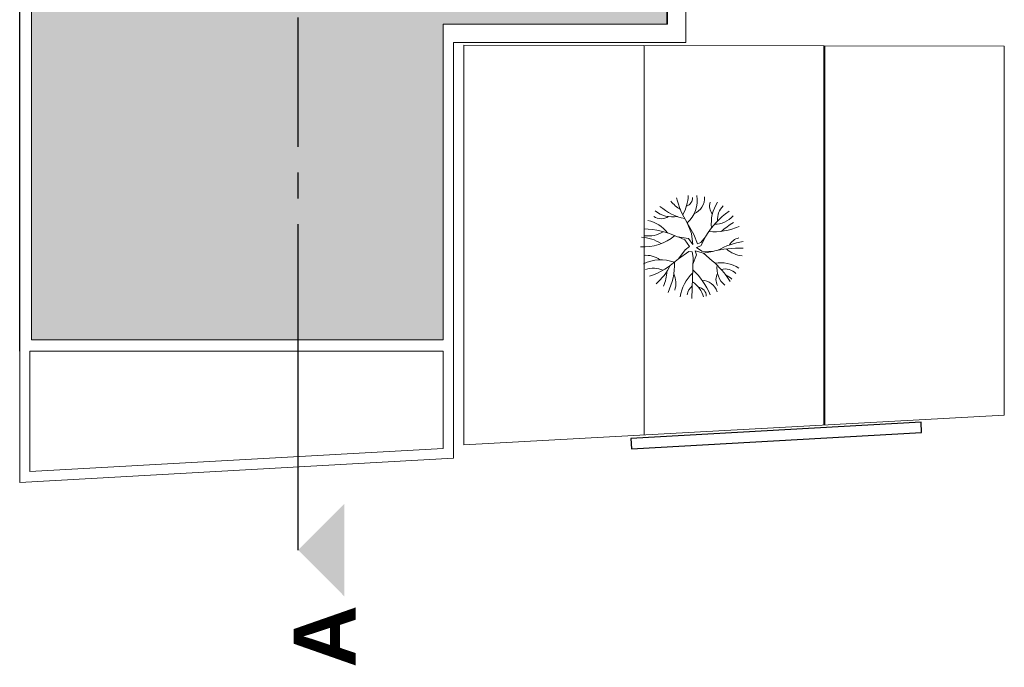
# Model space of a CAD drawing. Extents: x -155768 to 32626, y 53734 to 472609.
# Tile 22 of 33: x 14741 to 16650, y 142062 to 143317. Entities that reach past the tile are written whole.
import ezdxf

# ---------------------------------------------------------------- set-up
doc = ezdxf.new("R2010")
doc.units = 0
doc.header["$MEASUREMENT"] = 0
doc.linetypes.add('AXES', pattern=[4, 2.5, -0.5, 0.5, -0.5])
doc.linetypes.add('AXESx2', pattern=[4, 2.5, -0.5, 0.5, -0.5])
doc.layers.add('Aucune', color=7, linetype='Continuous', lineweight=5)
doc.styles.add('STYLE_GENERE_6', font='arialbd.ttf')

msp = doc.modelspace()

# ---------------------------------------------------------------- hatches: boundary and pattern name
h = msp.add_hatch(color=9)
h.dxf.hatch_style = 1
h.paths.add_polyline_path([(14764.118, 144348.684), (14764.118, 142696.556), (15561.901, 142696.556), (15561.901, 143308.304), (15995.394, 143308.304), (15995.394, 144364.792), (15591.863, 144364.792), (14785.634, 144364.786)])
h.paths.add_polyline_path([(14764.118, 144487.786), (14764.118, 144438.12), (14788.84, 144369.786), (14919.66, 144369.786), (14919.66, 144487.786)])
h.paths.add_polyline_path([(14764.118, 144407.823), (14764.118, 144355.017), (14778.974, 144366.147)])
h.paths.add_polyline_path([(14924.66, 144487.786), (14924.66, 144369.786), (15052.66, 144369.786), (15052.66, 144487.786)])
h.paths.add_polyline_path([(15057.66, 144487.786), (15057.66, 144369.786), (15185.66, 144369.786), (15185.66, 144487.786)])
h.paths.add_polyline_path([(15190.66, 144487.786), (15190.66, 144369.786), (15318.66, 144369.786), (15318.66, 144487.786)])
h.paths.add_polyline_path([(15323.66, 144487.786), (15323.66, 144369.786), (15451.66, 144369.786), (15451.66, 144487.786)])
h.paths.add_polyline_path([(15456.66, 144487.786), (15456.66, 144369.786), (15584.66, 144369.786), (15584.66, 144487.786)])
h.paths.add_polyline_path([(15597.324, 144487.792), (15597.324, 144369.792), (15724.837, 144369.794), (15724.837, 144487.792)])
h.paths.add_polyline_path([(15730.322, 144487.792), (15730.322, 144369.794), (15857.837, 144369.796), (15857.837, 144487.792)])
h.paths.add_polyline_path([(15863.322, 144487.792), (15863.322, 144369.796), (15990.837, 144369.798), (15990.837, 144487.792)])

# ---------------------------------------------------------------- linework, layer by layer
at = {"linetype": 'AXES', "ltscale": 100}
msp.add_line((15280.782, 142670.778), (15280.782, 145752.914), dxfattribs=at)
at = {"color": 253, "linetype": 'Continuous', "lineweight": 20}
for p, q in [((15995.394, 143308.304), (15995.394, 144492.792)), ((16032.265, 143272.49), (16032.265, 144491.881)), ((14764.118, 144407.823), (14764.118, 142696.556)), ((15996.887, 143308.304), (15996.887, 144364.792)), ((15561.901, 142696.556), (15561.901, 143308.304)), ((15561.901, 143308.304), (15995.394, 143308.304)), ((15561.901, 142696.556), (15561.901, 143308.304)), ((15561.901, 143308.304), (15996.887, 143308.304)), ((15581.795, 142467.366), (15581.795, 143272.49)), ((15581.795, 143272.49), (16032.265, 143272.49)), ((15601.802, 143267.695), (16649.915, 143265.405)), ((15601.989, 142493.139), (15601.802, 143267.695)), ((15951.991, 142512.472), (15951.802, 143266.534)), ((16299.795, 143266.534), (16299.795, 142531.147)), ((16301.91, 143266.165), (16301.915, 142531.801)), ((16649.915, 143265.405), (16649.915, 142551.006)), ((16035.216, 142923.145), (16048.037, 142900.856)), ((16043.233, 142902.5), (16035.216, 142923.145)), ((16045.937, 142881.157), (16043.233, 142902.5)), ((16048.037, 142900.856), (16054.785, 142882.709)), ((16037.433, 142892.753), (16016.601, 142896.508)), ((16030.786, 142890.546), (16017.68, 142896.314)), ((16039.856, 142877.682), (16030.786, 142890.546)), ((16037.433, 142892.753), (16045.937, 142881.157)), ((16054.785, 142882.709), (16061.334, 142885.47)), ((16070.78, 142896.23), (16061.334, 142885.47)), ((16061.437, 142878.467), (16071.291, 142897.2)), ((16031.169, 142870.732), (16017.984, 142853.581)), ((16038.118, 142868.126), (16017.984, 142853.581)), ((16031.169, 142870.732), (16039.856, 142877.682)), ((16045.068, 142867.257), (16038.118, 142868.126)), ((16046.806, 142855.964), (16045.068, 142867.257)), ((16046.377, 142842.976), (16052.887, 142861.176)), ((16052.887, 142861.176), (16050.353, 142869.253)), ((16066.787, 142864.651), (16050.353, 142869.253)), ((16061.437, 142878.467), (16053.432, 142875.752)), ((16053.432, 142875.752), (16063.693, 142868.534)), ((16063.693, 142868.534), (16084.115, 142868.028)), ((16066.787, 142864.651), (16084.115, 142868.028)), ((16083.466, 142850.007), (16066.787, 142864.651)), ((16044.2, 142777.065), (16046.806, 142855.964)), ((14764.118, 142696.556), (15561.901, 142696.556)), ((14764.118, 142696.556), (15561.901, 142696.556)), ((14741.226, 142420.579), (14741.041, 142674.617)), ((14741.041, 142674.617), (14741.245, 142674.617)), ((14761.012, 142441.664), (14761.012, 142674.617)), ((14761.012, 142674.617), (15561.795, 142674.617)), ((15561.795, 142485.907), (15561.795, 142674.617)), ((16649.915, 142551.006), (15601.989, 142493.139)), ((14761.012, 142441.498), (15561.795, 142485.907)), ((15581.795, 142467.366), (14741.226, 142420.35))]:
    msp.add_line(p, q, dxfattribs=at)
at = {"color": 253, "linetype": 'Continuous'}
for p, q in [((14741.041, 142674.617), (14741.041, 144472.563)), ((16488.456, 142537.097), (15925.905, 142505.498)), ((16489.578, 142517.128), (16488.456, 142537.097)), ((15927.027, 142485.529), (16489.578, 142517.128)), ((15925.905, 142505.498), (15927.027, 142485.529))]:
    msp.add_line(p, q, dxfattribs=at)
at = {"linetype": 'AXESx2', "lineweight": 30, "ltscale": 1000}
msp.add_line((15280.782, 142289.465), (15280.782, 142670.778), dxfattribs=at)
at = {"color": 253, "linetype": 'Continuous', "lineweight": 20}
for centre, radius, start, end in [((15957.978, 142978), 78.992, 330.196766, 358.765285), ((15995.897, 142966.828), 58.773, 311.99057, 9.062438), ((16079.404, 143033.842), 102.467, 222.047971, 235.862178), ((16177.821, 143012.859), 168.478, 194.035905, 212.174323), ((16028.128, 142972.184), 17.53, 288.598975, 0.670918), ((16034.477, 142972.148), 34.448, 294.10058, 2.17431), ((16103.08, 142956.025), 24.62, 163.392398, 219.128815), ((16153.565, 142923.017), 71.744, 145.961949, 187.262515), ((16128.581, 142931.062), 34.614, 133.622837, 186.111567), ((16006.706, 142989.669), 54.838, 231.882458, 279.800424), ((16053.361, 143039.649), 110.51, 229.974867, 257.925168), ((16194.733, 142827.392), 141.814, 123.521104, 150.511283), ((16088.047, 142969.119), 48.498, 269.791236, 317.909818), ((15945.549, 142865.785), 63.749, 36.563673, 78.107827), ((15984.838, 142957.609), 26.322, 236.070738, 302.39629), ((16208.3, 142781.907), 164.513, 120.462511, 130.576833), ((15950.153, 142973.112), 96.467, 266.611408, 309.455724), ((15940.807, 142719.857), 192.225, 66.777683, 87.021028), ((15958.88, 142957.026), 59.175, 263.39519, 300.401972), ((16087.118, 143028.522), 122.485, 265.26338, 293.451251), ((15942.834, 142818.96), 76.642, 56.791628, 87.465845), ((16168.091, 142735.858), 153.278, 99.26545, 118.78759), ((16140.952, 142867.551), 27.083, 102.264604, 151.646842), ((15955.899, 142817.077), 43.427, 53.119809, 96.315533), ((16138.442, 142637.919), 236.435, 88.673421, 103.28387), ((16146.627, 142912.862), 53.587, 228.439483, 264.734601), ((15983.772, 142778.041), 73.795, 68.923091, 117.14338), ((15908.306, 142971.789), 161.253, 289.56904, 312.85653), ((15884.816, 142842.772), 125.562, 334.344898, 1.883503), ((15980.564, 142725.283), 161.693, 31.602973, 50.476228), ((16099.268, 142779.169), 66.86, 57.638179, 98.842102), ((16135.498, 142835.193), 42.806, 171.728528, 229.999247), ((15969.474, 142785.589), 49.829, 67.868009, 107.453873), ((15904.794, 142887.715), 108.113, 310.293261, 334.184107), ((15908.293, 142832.736), 87.313, 338.266723, 357.927431), ((15969.882, 142806.091), 43.226, 342.334027, 25.090602), ((16102.82, 142766.941), 82.362, 133.784597, 171.092477), ((15944.533, 142726.042), 147.114, 23.061414, 46.375102), ((16116.065, 142813.781), 25.124, 152.321671, 208.115907), ((16107.983, 142802.403), 31.569, 46.652268, 102.804303), ((16078.363, 142764.456), 66.134, 48.84319, 61.84536), ((16016.341, 142765.073), 52.677, 16.114364, 56.704981), ((16060.341, 142777.441), 35.289, 20.844507, 84.869852), ((16060.582, 142781.063), 25.492, 127.686163, 173.32079), ((16054.356, 142781.426), 17.672, 358.697145, 82.429309)]:
    msp.add_arc(centre, radius, start, end, dxfattribs=at)
at = {"layer": 'Aucune', "color": 7, "linetype": 'Continuous', "lineweight": 15}
msp.add_solid([(15370.638, 142199.609), (15370.638, 142379.321), (15280.782, 142289.465)], dxfattribs=at)

# ---------------------------------------------------------------- texts
at = {"layer": 'Aucune', "color": 7, "linetype": 'Continuous', "lineweight": 50, "insert": (15272.408, 142061.719), "char_height": 120, "attachment_point": 1, "rotation": 90, "line_spacing_factor": 0.975772, "style": 'STYLE_GENERE_6'}
msp.add_mtext('A', dxfattribs=at)

doc.saveas('drawing.dxf')
